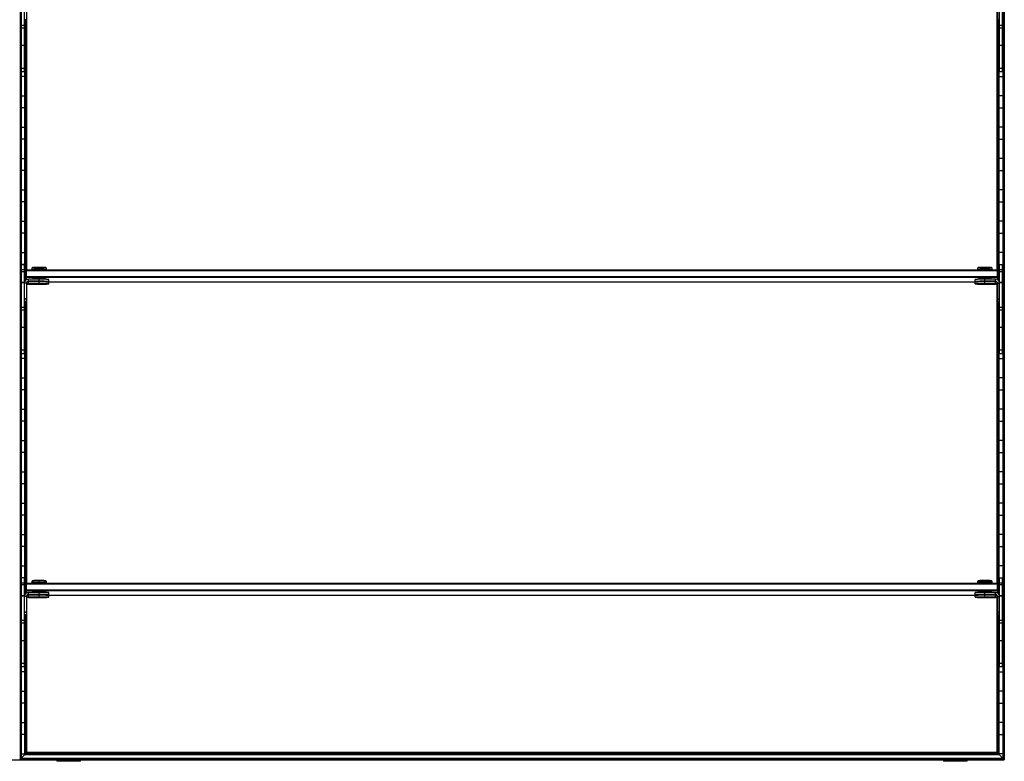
# Model space of a CAD drawing. Header units: millimetres. Extents: x -503 to 1509, y -1202 to 1202.
# Tile 3 of 5: x 503 to 1509, y -1202 to -444. Entities that reach past the tile are written whole.
import ezdxf

# ---------------------------------------------------------------- set-up
doc = ezdxf.new("R2010")
doc.units = ezdxf.units.MM

msp = doc.modelspace()

# ---------------------------------------------------------------- linework, layer by layer
at = {"color": 7, "linetype": 'Continuous', "lineweight": 25}
for p, q in [((503.2, 1199.7), (503.2, -1199.7)), ((504, -1198.9), (504, 1198.8)), ((504.4, 1198.5), (504.4, -1198.5)), ((1507.1, 1198.5), (1507.1, -1198.5)), ((1507.5, -1198.9), (1507.5, 1198.8)), ((1508.3, 1199.7), (1508.3, -1199.7)), ((1508.6, -1200), (1508.6, 1200)), ((504.7, -497.2), (504.7, -406.2)), ((507.7, -497.2), (507.7, -406.2)), ((1503.7, -497.2), (1503.7, -406.2)), ((1506.7, -497.2), (1506.7, -406.2)), ((509.7, -425.2), (509.7, -444.2)), ((510.3, -699.5), (510.3, -426.8)), ((1501.2, -699.5), (1501.2, -426.8)), ((1501.7, -425.2), (1501.7, -444.2)), ((507.7, -449.9), (504.7, -449.9)), ((509.7, -444.2), (507.7, -444.2)), ((508.1, -711.5), (508.1, -444.2)), ((508.5, -444.2), (508.5, -710.9)), ((509.3, -700), (509.3, -444.2)), ((509.6, -444.2), (509.6, -699.7)), ((1501.7, -444.2), (1503.7, -444.2)), ((1501.9, -444.2), (1501.9, -699.7)), ((1502.2, -700), (1502.2, -444.2)), ((1503, -444.2), (1503, -710.9)), ((1503.4, -711.5), (1503.4, -444.2)), ((1506.7, -449.9), (1503.7, -449.9)), ((504.4, -457.8), (504.7, -457.8)), ((507.7, -452.6), (504.7, -452.6)), ((507.7, -457.8), (508.1, -457.8)), ((1503.7, -457.8), (1503.4, -457.8)), ((1506.7, -452.6), (1503.7, -452.6)), ((1507.1, -457.8), (1506.7, -457.8)), ((504.7, -470.2), (504.4, -470.2)), ((507.7, -470.4), (504.7, -470.4)), ((508.1, -470.2), (507.7, -470.2)), ((1503.4, -470.2), (1503.7, -470.2)), ((1506.7, -470.4), (1503.7, -470.4)), ((1506.7, -470.2), (1507.1, -470.2)), ((504.4, -489.8), (504.7, -489.8)), ((507.7, -489.8), (508.1, -489.8)), ((1503.7, -489.8), (1503.4, -489.8)), ((1507.1, -489.8), (1506.7, -489.8)), ((508.1, -502.2), (504.4, -502.2)), ((507.7, -493.7), (504.7, -493.7)), ((507.7, -497.2), (504.7, -497.2)), ((1503.4, -502.2), (1507.1, -502.2)), ((1506.7, -493.7), (1503.7, -493.7)), ((1506.7, -497.2), (1503.7, -497.2)), ((504.4, -521.8), (508.1, -521.8)), ((1507.1, -521.8), (1503.4, -521.8)), ((508.1, -534.2), (504.4, -534.2)), ((1503.4, -534.2), (1507.1, -534.2)), ((504.4, -553.8), (508.1, -553.8)), ((1507.1, -553.8), (1503.4, -553.8)), ((508.1, -566.2), (504.4, -566.2)), ((1503.4, -566.2), (1507.1, -566.2)), ((504.4, -585.8), (508.1, -585.8)), ((1507.1, -585.8), (1503.4, -585.8)), ((508.1, -598.2), (504.4, -598.2)), ((1503.4, -598.2), (1507.1, -598.2)), ((504.4, -617.8), (508.1, -617.8)), ((1507.1, -617.8), (1503.4, -617.8)), ((508.1, -630.2), (504.4, -630.2)), ((1503.4, -630.2), (1507.1, -630.2)), ((504.4, -649.8), (508.1, -649.8)), ((1507.1, -649.8), (1503.4, -649.8)), ((508.1, -662.2), (504.4, -662.2)), ((1503.4, -662.2), (1507.1, -662.2)), ((504.4, -681.8), (508.1, -681.8)), ((1507.1, -681.8), (1503.4, -681.8)), ((508.1, -694.2), (504.4, -694.2)), ((504.7, -785.2), (504.7, -694.2)), ((504.7, -694.2), (507.7, -694.2)), ((507.7, -699.5), (504.7, -699.5)), ((507.7, -701.5), (504.7, -701.5)), ((507.7, -785.2), (507.7, -694.2)), ((508.7, -700.5), (509.7, -699.5)), ((508.7, -700.5), (508.7, -710.6)), ((508.7, -700.5), (509.7, -700.5)), ((509.7, -709.8), (509.7, -699.5)), ((509.7, -699.5), (1501.7, -699.5)), ((1501.7, -700.5), (509.7, -700.5)), ((516, -697.2), (515.2, -697.9)), ((515.2, -697.9), (515.2, -699.4)), ((516, -699.4), (516, -699.5)), ((522.7, -697.1), (522.7, -697.8)), ((522.7, -699.3), (522.7, -697.8)), ((522.7, -699.3), (522.7, -699.5)), ((530.2, -697.9), (529.5, -697.2)), ((529.5, -699.5), (529.5, -699.4)), ((530.2, -699.4), (530.2, -697.9)), ((1482, -697.2), (1481.2, -697.9)), ((1481.2, -697.9), (1481.2, -699.4)), ((1482, -699.4), (1482, -699.5)), ((1488.7, -697.1), (1488.7, -697.8)), ((1488.7, -699.3), (1488.7, -697.8)), ((1488.7, -699.3), (1488.7, -699.5)), ((1496.2, -697.9), (1495.5, -697.2)), ((1495.5, -699.5), (1495.5, -699.4)), ((1496.2, -699.4), (1496.2, -697.9)), ((1501.7, -709.8), (1501.7, -699.5)), ((1502.7, -700.5), (1501.7, -699.5)), ((1502.7, -700.5), (1501.7, -700.5)), ((1502.7, -700.5), (1502.7, -710.6)), ((1503.4, -694.2), (1507.1, -694.2)), ((1503.7, -785.2), (1503.7, -694.2)), ((1503.7, -694.2), (1506.7, -694.2)), ((1506.7, -699.5), (1503.7, -699.5)), ((1506.7, -701.5), (1503.7, -701.5)), ((1506.7, -785.2), (1506.7, -694.2)), ((504.4, -713.8), (504.7, -713.8)), ((507.7, -712.5), (504.7, -712.5)), ((507.7, -712.9), (504.7, -712.9)), ((509.7, -713.2), (507.7, -713.2)), ((509.7, -706.5), (508.7, -706.5)), ((509.7, -707.5), (508.7, -706.5)), ((509.7, -706.5), (1501.7, -706.5)), ((1501.7, -707.5), (509.7, -707.5)), ((509.7, -713.2), (509.7, -732.2)), ((510.7, -711.9), (511.3, -711.9)), ((511.7, -711.6), (511.7, -709.2)), ((522.7, -709.2), (511.7, -709.2)), ((522.7, -711.2), (511.7, -711.2)), ((511.7, -711.6), (522.7, -711.6)), ((511.7, -714.2), (511.7, -711.8)), ((522.7, -711.8), (511.7, -711.8)), ((522.7, -713.8), (511.7, -713.8)), ((516, -708.4), (516, -709.2)), ((516, -711.6), (516, -711.8)), ((520.7, -711.4), (520.7, -711.4)), ((520.7, -714), (520.7, -714)), ((522.7, -711.2), (522.7, -708.3)), ((522.7, -711.4), (522.7, -711.4)), ((522.7, -711.4), (522.7, -711.4)), ((522.7, -713.8), (522.7, -711.6)), ((522.7, -714), (522.7, -714)), ((522.7, -714), (522.7, -714)), ((524.7, -711.4), (524.8, -711.4)), ((524.7, -714), (524.8, -714)), ((529.5, -709.3), (529.5, -708.4)), ((529.5, -711.9), (529.5, -711.5)), ((529.5, -711.9), (1482, -711.9)), ((532.7, -711.4), (532.7, -709.4)), ((532.7, -714), (532.7, -712)), ((1478.7, -711.4), (1478.7, -709.4)), ((1478.7, -714), (1478.7, -712)), ((1482, -708.4), (1482, -709.3)), ((1482, -711.5), (1482, -711.9)), ((1486.7, -711.4), (1486.7, -711.4)), ((1486.7, -714), (1486.7, -714)), ((1488.7, -711.2), (1488.7, -708.3)), ((1499.7, -709.2), (1488.7, -709.2)), ((1499.7, -711.2), (1488.7, -711.2)), ((1488.7, -711.4), (1488.7, -711.4)), ((1488.7, -711.4), (1488.7, -711.4)), ((1488.7, -711.6), (1499.7, -711.6)), ((1488.7, -713.8), (1488.7, -711.6)), ((1499.7, -711.8), (1488.7, -711.8)), ((1499.7, -713.8), (1488.7, -713.8)), ((1488.7, -714), (1488.7, -714)), ((1488.7, -714), (1488.7, -714)), ((1490.7, -711.4), (1490.8, -711.4)), ((1490.7, -714), (1490.8, -714)), ((1495.5, -709.2), (1495.5, -708.4)), ((1495.5, -711.8), (1495.5, -711.6)), ((1499.7, -711.6), (1499.7, -709.2)), ((1499.7, -714.2), (1499.7, -711.8)), ((1500.2, -711.9), (1500.8, -711.9)), ((1501.7, -706.5), (1502.7, -706.5)), ((1501.7, -707.5), (1502.7, -706.5)), ((1501.7, -713.2), (1503.7, -713.2)), ((1501.7, -713.2), (1501.7, -732.2)), ((1506.7, -712.5), (1503.7, -712.5)), ((1506.7, -712.9), (1503.7, -712.9)), ((1507.1, -713.8), (1506.7, -713.8)), ((510.3, -1019.5), (510.3, -714.8)), ((511.7, -714.2), (522.7, -714.2)), ((1488.7, -714.2), (1499.7, -714.2)), ((1501.2, -1019.5), (1501.2, -714.8)), ((504.7, -726.2), (504.4, -726.2)), ((509.7, -729.2), (507.7, -729.2)), ((509.7, -729.6), (507.7, -729.6)), ((509.7, -731.8), (507.7, -731.8)), ((509.7, -732.2), (507.7, -732.2)), ((508.1, -1031.5), (508.1, -732.2)), ((508.5, -732.2), (508.5, -1030.9)), ((509.3, -1020), (509.3, -732.2)), ((509.6, -732.2), (509.6, -1019.6)), ((1501.7, -729.2), (1503.7, -729.2)), ((1501.7, -729.6), (1503.7, -729.6)), ((1501.7, -731.8), (1503.7, -731.8)), ((1501.7, -732.2), (1503.7, -732.2)), ((1501.9, -732.2), (1501.9, -1019.6)), ((1502.2, -1020), (1502.2, -732.2)), ((1503, -732.2), (1503, -1030.9)), ((1503.4, -1031.5), (1503.4, -732.2)), ((1506.7, -726.2), (1507.1, -726.2)), ((507.7, -737.9), (504.7, -737.9)), ((507.7, -740.6), (504.7, -740.6)), ((1506.7, -737.9), (1503.7, -737.9)), ((1506.7, -740.6), (1503.7, -740.6)), ((504.4, -745.8), (504.7, -745.8)), ((507.7, -745.8), (508.1, -745.8)), ((1503.7, -745.8), (1503.4, -745.8)), ((1507.1, -745.8), (1506.7, -745.8)), ((504.7, -758.2), (504.4, -758.2)), ((507.7, -758.4), (504.7, -758.4)), ((508.1, -758.2), (507.7, -758.2)), ((1503.4, -758.2), (1503.7, -758.2)), ((1506.7, -758.4), (1503.7, -758.4)), ((1506.7, -758.2), (1507.1, -758.2)), ((504.4, -777.8), (504.7, -777.8)), ((507.7, -781.7), (504.7, -781.7)), ((507.7, -777.8), (508.1, -777.8)), ((1503.7, -777.8), (1503.4, -777.8)), ((1506.7, -781.7), (1503.7, -781.7)), ((1507.1, -777.8), (1506.7, -777.8)), ((508.1, -790.2), (504.4, -790.2)), ((507.7, -785.2), (504.7, -785.2)), ((1503.4, -790.2), (1507.1, -790.2)), ((1506.7, -785.2), (1503.7, -785.2)), ((504.4, -809.8), (508.1, -809.8)), ((1507.1, -809.8), (1503.4, -809.8)), ((508.1, -822.2), (504.4, -822.2)), ((1503.4, -822.2), (1507.1, -822.2)), ((504.4, -841.8), (508.1, -841.8)), ((1507.1, -841.8), (1503.4, -841.8)), ((508.1, -854.2), (504.4, -854.2)), ((1503.4, -854.2), (1507.1, -854.2)), ((504.4, -873.8), (508.1, -873.8)), ((1507.1, -873.8), (1503.4, -873.8)), ((508.1, -886.2), (504.4, -886.2)), ((1503.4, -886.2), (1507.1, -886.2)), ((504.4, -905.8), (508.1, -905.8)), ((1507.1, -905.8), (1503.4, -905.8)), ((508.1, -918.2), (504.4, -918.2)), ((1503.4, -918.2), (1507.1, -918.2)), ((504.4, -937.8), (508.1, -937.8)), ((1507.1, -937.8), (1503.4, -937.8)), ((508.1, -950.2), (504.4, -950.2)), ((1503.4, -950.2), (1507.1, -950.2)), ((504.4, -969.8), (508.1, -969.8)), ((1507.1, -969.8), (1503.4, -969.8)), ((508.1, -982.2), (504.4, -982.2)), ((1503.4, -982.2), (1507.1, -982.2)), ((504.4, -1001.8), (508.1, -1001.8)), ((1507.1, -1001.8), (1503.4, -1001.8)), ((508.1, -1014.2), (504.4, -1014.2)), ((504.7, -1105.2), (504.7, -1014.2)), ((507.7, -1105.2), (507.7, -1014.2)), ((1503.4, -1014.2), (1507.1, -1014.2)), ((1503.7, -1105.2), (1503.7, -1014.2)), ((1506.7, -1105.2), (1506.7, -1014.2)), ((507.7, -1019.5), (504.7, -1019.5)), ((507.7, -1021.4), (504.7, -1021.4)), ((508.7, -1020.5), (509.7, -1019.5)), ((508.7, -1020.5), (508.7, -1030.5)), ((508.7, -1020.5), (509.7, -1020.5)), ((509.7, -1029.7), (509.7, -1019.5)), ((509.7, -1019.5), (1501.7, -1019.5)), ((1501.7, -1020.5), (509.7, -1020.5)), ((516, -1017.1), (515.2, -1017.9)), ((515.2, -1017.9), (515.2, -1019.3)), ((516, -1019.3), (516, -1019.5)), ((522.7, -1017), (522.7, -1017.8)), ((522.7, -1019.2), (522.7, -1017.8)), ((522.7, -1019.2), (522.7, -1019.5)), ((530.2, -1017.9), (529.5, -1017.1)), ((529.5, -1019.5), (529.5, -1019.3)), ((530.2, -1019.3), (530.2, -1017.9)), ((1482, -1017.1), (1481.2, -1017.9)), ((1481.2, -1017.9), (1481.2, -1019.3)), ((1482, -1019.3), (1482, -1019.5)), ((1488.7, -1017), (1488.7, -1017.8)), ((1488.7, -1019.2), (1488.7, -1017.8)), ((1488.7, -1019.2), (1488.7, -1019.5)), ((1496.2, -1017.9), (1495.5, -1017.1)), ((1495.5, -1019.5), (1495.5, -1019.3)), ((1496.2, -1019.3), (1496.2, -1017.9)), ((1501.7, -1029.7), (1501.7, -1019.5)), ((1502.7, -1020.5), (1501.7, -1019.5)), ((1502.7, -1020.5), (1501.7, -1020.5)), ((1502.7, -1020.5), (1502.7, -1030.5)), ((1506.7, -1019.5), (1503.7, -1019.5)), ((1506.7, -1021.4), (1503.7, -1021.4)), ((504.4, -1033.8), (504.7, -1033.8)), ((507.7, -1032.4), (504.7, -1032.4)), ((507.7, -1032.9), (504.7, -1032.9)), ((509.7, -1033.2), (507.7, -1033.2)), ((509.7, -1026.5), (508.7, -1026.5)), ((509.7, -1027.5), (508.7, -1026.5)), ((509.7, -1026.5), (1501.7, -1026.5)), ((1501.7, -1027.5), (509.7, -1027.5)), ((509.7, -1033.2), (509.7, -1052.1)), ((510.3, -1192.5), (510.3, -1034.7)), ((510.7, -1031.8), (511.3, -1031.8)), ((511.7, -1031.5), (511.7, -1029.2)), ((522.7, -1029.2), (511.7, -1029.2)), ((522.7, -1031.2), (511.7, -1031.2)), ((511.7, -1031.5), (522.7, -1031.5)), ((511.7, -1034.1), (511.7, -1031.8)), ((522.7, -1031.8), (511.7, -1031.8)), ((522.7, -1033.8), (511.7, -1033.8)), ((511.7, -1034.1), (522.7, -1034.1)), ((516, -1028.3), (516, -1029.2)), ((516, -1031.5), (516, -1031.8)), ((520.7, -1031.3), (520.7, -1031.3)), ((520.7, -1033.9), (520.7, -1034)), ((522.7, -1031.2), (522.7, -1028.2)), ((522.7, -1031.3), (522.7, -1031.3)), ((522.7, -1031.4), (522.7, -1031.4)), ((522.7, -1033.8), (522.7, -1031.5)), ((522.7, -1033.9), (522.7, -1033.9)), ((522.7, -1034), (522.7, -1034)), ((524.7, -1031.3), (524.8, -1031.3)), ((524.7, -1034), (524.8, -1033.9)), ((529.5, -1029.2), (529.5, -1028.3)), ((529.5, -1031.8), (529.5, -1031.5)), ((529.5, -1031.8), (1482, -1031.8)), ((532.7, -1031.3), (532.7, -1029.3)), ((532.7, -1034), (532.7, -1032)), ((1478.7, -1031.3), (1478.7, -1029.3)), ((1478.7, -1034), (1478.7, -1032)), ((1482, -1028.3), (1482, -1029.2)), ((1482, -1031.5), (1482, -1031.8)), ((1486.7, -1031.3), (1486.7, -1031.3)), ((1486.7, -1033.9), (1486.7, -1034)), ((1488.7, -1031.2), (1488.7, -1028.2)), ((1499.7, -1029.2), (1488.7, -1029.2)), ((1499.7, -1031.2), (1488.7, -1031.2)), ((1488.7, -1031.3), (1488.7, -1031.3)), ((1488.7, -1031.4), (1488.7, -1031.4)), ((1488.7, -1033.8), (1488.7, -1031.5)), ((1488.7, -1031.5), (1499.7, -1031.5)), ((1499.7, -1031.8), (1488.7, -1031.8)), ((1499.7, -1033.8), (1488.7, -1033.8)), ((1488.7, -1033.9), (1488.7, -1033.9)), ((1488.7, -1034), (1488.7, -1034)), ((1488.7, -1034.1), (1499.7, -1034.1)), ((1490.7, -1031.3), (1490.8, -1031.3)), ((1490.7, -1034), (1490.8, -1033.9)), ((1495.5, -1029.2), (1495.5, -1028.3)), ((1495.5, -1031.8), (1495.5, -1031.5)), ((1499.7, -1031.5), (1499.7, -1029.2)), ((1499.7, -1034.1), (1499.7, -1031.8)), ((1500.2, -1031.8), (1500.8, -1031.8)), ((1501.2, -1192.5), (1501.2, -1034.7)), ((1501.7, -1026.5), (1502.7, -1026.5)), ((1501.7, -1027.5), (1502.7, -1026.5)), ((1501.7, -1033.2), (1501.7, -1052.1)), ((1501.7, -1033.2), (1503.7, -1033.2)), ((1506.7, -1032.4), (1503.7, -1032.4)), ((1506.7, -1032.9), (1503.7, -1032.9)), ((1507.1, -1033.8), (1506.7, -1033.8)), ((504.7, -1046.2), (504.4, -1046.2)), ((509.7, -1049.2), (507.7, -1049.2)), ((509.7, -1049.5), (507.7, -1049.5)), ((509.7, -1051.8), (507.7, -1051.8)), ((509.7, -1052.1), (507.7, -1052.1)), ((508.1, -1194.8), (508.1, -1052.1)), ((508.5, -1052.1), (508.5, -1194.4)), ((509.3, -1193.6), (509.3, -1052.1)), ((509.6, -1052.1), (509.6, -1193.3)), ((1501.7, -1049.2), (1503.7, -1049.2)), ((1501.7, -1049.5), (1503.7, -1049.5)), ((1501.7, -1051.8), (1503.7, -1051.8)), ((1501.7, -1052.1), (1503.7, -1052.1)), ((1501.9, -1052.1), (1501.9, -1193.3)), ((1502.2, -1193.6), (1502.2, -1052.1)), ((1503, -1052.1), (1503, -1194.4)), ((1503.4, -1194.8), (1503.4, -1052.1)), ((1506.7, -1046.2), (1507.1, -1046.2)), ((504.4, -1065.8), (504.7, -1065.8)), ((507.7, -1057.9), (504.7, -1057.9)), ((507.7, -1060.5), (504.7, -1060.5)), ((507.7, -1065.8), (508.1, -1065.8)), ((1503.7, -1065.8), (1503.4, -1065.8)), ((1506.7, -1057.9), (1503.7, -1057.9)), ((1506.7, -1060.5), (1503.7, -1060.5)), ((1507.1, -1065.8), (1506.7, -1065.8)), ((504.7, -1078.2), (504.4, -1078.2)), ((507.7, -1078.4), (504.7, -1078.4)), ((508.1, -1078.2), (507.7, -1078.2)), ((1503.4, -1078.2), (1503.7, -1078.2)), ((1506.7, -1078.4), (1503.7, -1078.4)), ((1506.7, -1078.2), (1507.1, -1078.2)), ((504.4, -1097.8), (504.7, -1097.8)), ((507.7, -1101.6), (504.7, -1101.6)), ((507.7, -1105.2), (504.7, -1105.2)), ((507.7, -1097.8), (508.1, -1097.8)), ((1503.7, -1097.8), (1503.4, -1097.8)), ((1506.7, -1101.6), (1503.7, -1101.6)), ((1506.7, -1105.2), (1503.7, -1105.2)), ((1507.1, -1097.8), (1506.7, -1097.8)), ((508.1, -1110.2), (504.4, -1110.2)), ((1503.4, -1110.2), (1507.1, -1110.2)), ((504.4, -1129.8), (508.1, -1129.8)), ((1507.1, -1129.8), (1503.4, -1129.8)), ((508.1, -1142.2), (504.4, -1142.2)), ((1503.4, -1142.2), (1507.1, -1142.2)), ((504.4, -1161.8), (508.1, -1161.8)), ((1507.1, -1161.8), (1503.4, -1161.8)), ((508.1, -1174.2), (504.4, -1174.2)), ((1503.4, -1174.2), (1507.1, -1174.2)), ((504.4, -1193.8), (508.1, -1193.8)), ((508.1, -1194.8), (504.4, -1198.5)), ((508.1, -1194.8), (1503.4, -1194.8)), ((508.5, -1194.4), (509.3, -1193.6)), ((508.5, -1194.4), (1503, -1194.4)), ((509.3, -1193.6), (1502.2, -1193.6)), ((510.3, -1192.5), (509.6, -1193.3)), ((509.6, -1193.3), (1501.9, -1193.3)), ((1501.2, -1192.5), (510.3, -1192.5)), ((1501.2, -1192.5), (1501.9, -1193.3)), ((1503, -1194.4), (1502.2, -1193.6)), ((1507.1, -1193.8), (1503.4, -1193.8)), ((1503.4, -1194.8), (1507.1, -1198.5)), ((-502.9, -1200), (1508.6, -1200)), ((503.2, -1199.7), (504, -1198.9)), ((503.2, -1199.7), (1508.3, -1199.7)), ((504, -1198.9), (1507.5, -1198.9)), ((504.4, -1198.5), (1507.1, -1198.5)), ((540.8, -1200), (540.8, -1201.6)), ((565, -1201.6), (540.8, -1201.6)), ((546.3, -1200), (546.3, -1201.6)), ((565, -1201.6), (565, -1200)), ((1446.5, -1200), (1446.5, -1201.6)), ((1470.7, -1201.6), (1446.5, -1201.6)), ((1452, -1200), (1452, -1201.6)), ((1470.7, -1201.6), (1470.7, -1200)), ((1508.3, -1199.7), (1507.5, -1198.9))]:
    msp.add_line(p, q, dxfattribs=at)
at = {"color": 7, "linetype": 'Continuous', "lineweight": 25, "flags": 128}
for points in [[(516, -699.5), (516, -699.5), (515.4, -699.4), (515.2, -699.4), (515.4, -699.4), (516, -699.3), (516.9, -699.3), (518.1, -699.3), (519.5, -699.3), (521.1, -699.3), (522.7, -699.3)], [(522.7, -699.3), (524.4, -699.3), (526, -699.3), (527.4, -699.3), (528.6, -699.3), (529.5, -699.3), (530.1, -699.4), (530.2, -699.4), (530.1, -699.4), (529.5, -699.5), (529.5, -699.5)], [(1482, -699.5), (1482, -699.5), (1481.4, -699.4), (1481.2, -699.4), (1481.4, -699.4), (1482, -699.3), (1482.9, -699.3), (1484.1, -699.3), (1485.5, -699.3), (1487.1, -699.3), (1488.7, -699.3)], [(1488.7, -699.3), (1490.4, -699.3), (1492, -699.3), (1493.4, -699.3), (1494.6, -699.3), (1495.5, -699.3), (1496.1, -699.4), (1496.2, -699.4), (1496.1, -699.4), (1495.5, -699.5), (1495.5, -699.5)], [(511.7, -711.8), (511, -711.9), (510.4, -712.1)], [(522.7, -711.4), (521.9, -711.4), (521.1, -711.4), (520.7, -711.4), (520.5, -711.4), (520.7, -711.4), (521.1, -711.4), (521.9, -711.4), (522.7, -711.4)], [(522.7, -714), (521.9, -714), (521.1, -714), (520.7, -714), (520.5, -714), (520.7, -714), (521.1, -714), (521.9, -714), (522.7, -714)], [(522.7, -711.4), (522, -711.4), (521.3, -711.4), (520.9, -711.4), (520.7, -711.4), (520.9, -711.4), (521.3, -711.4), (522, -711.4), (522.7, -711.4)], [(522.7, -714), (522, -714), (521.3, -714), (520.9, -714), (520.7, -714), (520.9, -714), (521.3, -714), (522, -714), (522.7, -714)], [(522.7, -711.4), (523.5, -711.4), (524.2, -711.4), (524.6, -711.4), (524.7, -711.4), (524.6, -711.4), (524.2, -711.4), (523.5, -711.4), (522.7, -711.4)], [(522.7, -711.4), (523.6, -711.4), (524.3, -711.4), (524.8, -711.4), (525, -711.4), (524.8, -711.4), (524.3, -711.4), (523.6, -711.4), (522.7, -711.4)], [(522.7, -714), (523.5, -714), (524.2, -714), (524.6, -714), (524.7, -714), (524.6, -714), (524.2, -714), (523.5, -714), (522.7, -714)], [(522.7, -714), (523.6, -714), (524.3, -714), (524.8, -714), (525, -714), (524.8, -714), (524.3, -714), (523.6, -714), (522.7, -714)], [(1488.7, -711.4), (1487.9, -711.4), (1487.1, -711.4), (1486.7, -711.4), (1486.5, -711.4), (1486.7, -711.4), (1487.1, -711.4), (1487.9, -711.4), (1488.7, -711.4)], [(1488.7, -714), (1487.9, -714), (1487.1, -714), (1486.7, -714), (1486.5, -714), (1486.7, -714), (1487.1, -714), (1487.9, -714), (1488.7, -714)], [(1488.7, -711.4), (1488, -711.4), (1487.3, -711.4), (1486.9, -711.4), (1486.7, -711.4), (1486.9, -711.4), (1487.3, -711.4), (1488, -711.4), (1488.7, -711.4)], [(1488.7, -714), (1488, -714), (1487.3, -714), (1486.9, -714), (1486.7, -714), (1486.9, -714), (1487.3, -714), (1488, -714), (1488.7, -714)], [(1488.7, -711.4), (1489.5, -711.4), (1490.2, -711.4), (1490.6, -711.4), (1490.7, -711.4), (1490.6, -711.4), (1490.2, -711.4), (1489.5, -711.4), (1488.7, -711.4)], [(1488.7, -711.4), (1489.6, -711.4), (1490.3, -711.4), (1490.8, -711.4), (1491, -711.4), (1490.8, -711.4), (1490.3, -711.4), (1489.6, -711.4), (1488.7, -711.4)], [(1488.7, -714), (1489.5, -714), (1490.2, -714), (1490.6, -714), (1490.7, -714), (1490.6, -714), (1490.2, -714), (1489.5, -714), (1488.7, -714)], [(1488.7, -714), (1489.6, -714), (1490.3, -714), (1490.8, -714), (1491, -714), (1490.8, -714), (1490.3, -714), (1489.6, -714), (1488.7, -714)], [(1501.1, -712.1), (1500.5, -711.9), (1499.7, -711.8)], [(516, -1019.4), (516, -1019.4), (515.4, -1019.4), (515.2, -1019.3), (515.4, -1019.3), (516, -1019.3), (516.9, -1019.3), (518.1, -1019.2), (519.5, -1019.2), (521.1, -1019.2), (522.7, -1019.2)], [(522.7, -1019.2), (524.4, -1019.2), (526, -1019.2), (527.4, -1019.2), (528.6, -1019.3), (529.5, -1019.3), (530.1, -1019.3), (530.2, -1019.3), (530.1, -1019.4), (529.5, -1019.4), (529.5, -1019.4)], [(1482, -1019.4), (1482, -1019.4), (1481.4, -1019.4), (1481.2, -1019.3), (1481.4, -1019.3), (1482, -1019.3), (1482.9, -1019.3), (1484.1, -1019.2), (1485.5, -1019.2), (1487.1, -1019.2), (1488.7, -1019.2)], [(1488.7, -1019.2), (1490.4, -1019.2), (1492, -1019.2), (1493.4, -1019.2), (1494.6, -1019.3), (1495.5, -1019.3), (1496.1, -1019.3), (1496.2, -1019.3), (1496.1, -1019.4), (1495.5, -1019.4), (1495.5, -1019.4)], [(511.7, -1031.8), (511, -1031.9), (510.4, -1032)], [(522.7, -1031.4), (521.9, -1031.4), (521.1, -1031.4), (520.7, -1031.4), (520.5, -1031.3), (520.7, -1031.3), (521.1, -1031.3), (521.9, -1031.3), (522.7, -1031.3)], [(522.7, -1034), (521.9, -1034), (521.1, -1034), (520.7, -1034), (520.5, -1034), (520.7, -1033.9), (521.1, -1033.9), (521.9, -1033.9), (522.7, -1033.9)], [(522.7, -1031.3), (522, -1031.3), (521.3, -1031.3), (520.9, -1031.3), (520.7, -1031.3), (520.9, -1031.4), (521.3, -1031.4), (522, -1031.4), (522.7, -1031.4)], [(522.7, -1033.9), (522, -1033.9), (521.3, -1033.9), (520.9, -1033.9), (520.7, -1034), (520.9, -1034), (521.3, -1034), (522, -1034), (522.7, -1034)], [(522.7, -1031.4), (523.5, -1031.4), (524.2, -1031.4), (524.6, -1031.4), (524.7, -1031.3), (524.6, -1031.3), (524.2, -1031.3), (523.5, -1031.3), (522.7, -1031.3)], [(522.7, -1031.3), (523.6, -1031.3), (524.3, -1031.3), (524.8, -1031.3), (525, -1031.3), (524.8, -1031.4), (524.3, -1031.4), (523.6, -1031.4), (522.7, -1031.4)], [(522.7, -1034), (523.5, -1034), (524.2, -1034), (524.6, -1034), (524.7, -1034), (524.6, -1033.9), (524.2, -1033.9), (523.5, -1033.9), (522.7, -1033.9)], [(522.7, -1033.9), (523.6, -1033.9), (524.3, -1033.9), (524.8, -1033.9), (525, -1034), (524.8, -1034), (524.3, -1034), (523.6, -1034), (522.7, -1034)], [(1488.7, -1031.4), (1487.9, -1031.4), (1487.1, -1031.4), (1486.7, -1031.4), (1486.5, -1031.3), (1486.7, -1031.3), (1487.1, -1031.3), (1487.9, -1031.3), (1488.7, -1031.3)], [(1488.7, -1034), (1487.9, -1034), (1487.1, -1034), (1486.7, -1034), (1486.5, -1034), (1486.7, -1033.9), (1487.1, -1033.9), (1487.9, -1033.9), (1488.7, -1033.9)], [(1488.7, -1031.3), (1488, -1031.3), (1487.3, -1031.3), (1486.9, -1031.3), (1486.7, -1031.3), (1486.9, -1031.4), (1487.3, -1031.4), (1488, -1031.4), (1488.7, -1031.4)], [(1488.7, -1033.9), (1488, -1033.9), (1487.3, -1033.9), (1486.9, -1033.9), (1486.7, -1034), (1486.9, -1034), (1487.3, -1034), (1488, -1034), (1488.7, -1034)], [(1488.7, -1031.4), (1489.5, -1031.4), (1490.2, -1031.4), (1490.6, -1031.4), (1490.7, -1031.3), (1490.6, -1031.3), (1490.2, -1031.3), (1489.5, -1031.3), (1488.7, -1031.3)], [(1488.7, -1031.3), (1489.6, -1031.3), (1490.3, -1031.3), (1490.8, -1031.3), (1491, -1031.3), (1490.8, -1031.4), (1490.3, -1031.4), (1489.6, -1031.4), (1488.7, -1031.4)], [(1488.7, -1034), (1489.5, -1034), (1490.2, -1034), (1490.6, -1034), (1490.7, -1034), (1490.6, -1033.9), (1490.2, -1033.9), (1489.5, -1033.9), (1488.7, -1033.9)], [(1488.7, -1033.9), (1489.6, -1033.9), (1490.3, -1033.9), (1490.8, -1033.9), (1491, -1034), (1490.8, -1034), (1490.3, -1034), (1489.6, -1034), (1488.7, -1034)], [(1501.1, -1032), (1500.5, -1031.9), (1499.7, -1031.8)]]:
    msp.add_lwpolyline(points, dxfattribs=at)
at = {"color": 7, "linetype": 'Continuous', "lineweight": 25}
for centre, radius, start, end in [((520.6, -789.5), 91.7, 88.6553, 93.3442), ((521.2, -804.4), 107.3, 89.1798, 92.7852), ((521.2, -803.7), 104.4, 89.1473, 92.8524), ((524.8, -773.7), 76.6, 86.4928, 91.5419), ((524.9, -789.4), 91.7, 86.6551, 91.3451), ((524.8, -773.3), 74, 86.3875, 91.6128), ((1486.6, -789.5), 91.7, 88.6555, 93.3437), ((1487.2, -804.4), 107.3, 89.1798, 92.7849), ((1487.2, -803.7), 104.4, 89.1473, 92.8524), ((1490.8, -773.6), 76.6, 86.4923, 91.5422), ((1490.9, -789.4), 91.6, 86.6546, 91.3453), ((1490.8, -773.3), 74, 86.3875, 91.6128), ((511.7, -713.2), 4, 89.9956, 179.9956), ((511.7, -713.2), 2, 89.9956, 179.9956), ((511.7, -713.6), 2, 89.9956, 179.9956), ((511.7, -715.8), 2, 89.9956, 179.9956), ((521.2, -812.7), 104.4, 89.1473, 92.8524), ((524.8, -782.3), 74, 86.3875, 91.6128), ((525.2, -852.6), 143.4, 87.0017, 90.9986), ((525.2, -854.6), 143.4, 87.0017, 90.9986), ((525.2, -568.2), 143.4, 269.0014, 272.9983), ((525.2, -855.2), 143.4, 87.0017, 90.9986), ((525.2, -857.2), 143.4, 87.0017, 90.9986), ((525.2, -570.8), 143.4, 269.0014, 272.9983), ((1486.2, -852.6), 143.4, 89.0014, 92.9983), ((1486.2, -854.6), 143.4, 89.0014, 92.9983), ((1486.2, -568.2), 143.4, 267.0017, 270.9986), ((1486.2, -855.2), 143.4, 89.0014, 92.9983), ((1486.2, -857.2), 143.4, 89.0014, 92.9983), ((1486.2, -570.8), 143.4, 267.0017, 270.9986), ((1487.2, -812.7), 104.4, 89.1473, 92.8524), ((1490.8, -782.3), 74, 86.3875, 91.6128), ((1499.7, -713.2), 4, 0.0044, 90.0044), ((1499.7, -713.2), 2, 0.0044, 90.0044), ((1499.7, -713.6), 2, 0.0044, 90.0044), ((1499.7, -715.8), 2, 0.0044, 90.0044), ((511.7, -716.2), 2, 89.9956, 179.9956), ((1499.7, -716.2), 2, 0.0044, 90.0044), ((520.6, -1109.4), 91.7, 88.6553, 93.3442), ((521.2, -1124.3), 107.3, 89.1798, 92.7852), ((521.2, -1123.6), 104.4, 89.1473, 92.8524), ((524.8, -1093.6), 76.6, 86.4928, 91.5419), ((524.9, -1109.4), 91.7, 86.6551, 91.3451), ((524.8, -1093.2), 74, 86.3875, 91.6128), ((1486.6, -1109.5), 91.7, 88.6555, 93.3437), ((1487.2, -1124.3), 107.3, 89.1798, 92.7849), ((1487.2, -1123.6), 104.4, 89.1473, 92.8524), ((1490.8, -1093.6), 76.6, 86.4923, 91.5422), ((1490.9, -1109.4), 91.6, 86.6546, 91.3453), ((1490.8, -1093.2), 74, 86.3875, 91.6128), ((511.7, -1033.2), 4, 89.9956, 179.9956), ((511.7, -1033.2), 2, 89.9956, 179.9956), ((511.7, -1033.5), 2, 89.9956, 179.9956), ((511.7, -1035.8), 2, 89.9956, 179.9956), ((511.7, -1036.1), 2, 89.9956, 179.9956), ((521.2, -1132.6), 104.4, 89.1473, 92.8524), ((524.8, -1102.2), 74, 86.3875, 91.6128), ((525.2, -1172.5), 143.4, 87.0017, 90.9986), ((525.2, -1174.5), 143.4, 87.0017, 90.9986), ((525.2, -888.1), 143.4, 269.0014, 272.9983), ((525.2, -1175.2), 143.4, 87.0017, 90.9986), ((525.2, -1177.2), 143.4, 87.0017, 90.9986), ((525.2, -890.8), 143.4, 269.0014, 272.9983), ((1486.2, -1172.5), 143.4, 89.0014, 92.9983), ((1486.2, -1174.5), 143.4, 89.0014, 92.9983), ((1486.2, -888.1), 143.4, 267.0017, 270.9986), ((1486.2, -1175.2), 143.4, 89.0014, 92.9983), ((1486.2, -1177.2), 143.4, 89.0014, 92.9983), ((1486.2, -890.8), 143.4, 267.0017, 270.9986), ((1487.2, -1132.6), 104.4, 89.1473, 92.8524), ((1490.8, -1102.2), 74, 86.3875, 91.6128), ((1499.7, -1033.2), 4, 0.0044, 90.0044), ((1499.7, -1033.2), 2, 0.0044, 90.0044), ((1499.7, -1033.5), 2, 0.0044, 90.0044), ((1499.7, -1035.8), 2, 0.0044, 90.0044), ((1499.7, -1036.1), 2, 0.0044, 90.0044)]:
    msp.add_arc(centre, radius, start, end, dxfattribs=at)
for points, knots in [([(508.5, -1194.4), (508.4, -1194.4), (508.3, -1194.5), (508.2, -1194.7), (508.2, -1194.7), (508.1, -1194.7), (508.1, -1194.7), (508.1, -1194.8)], [0, 0, 0, 0, 0.3101202, 0.6161208, 0.7588957, 0.8860224, 1, 1, 1, 1]), ([(508.5, -1194.4), (508.4, -1194.4), (508.3, -1194.5), (508.2, -1194.7), (508.2, -1194.7), (508.1, -1194.7), (508.1, -1194.7), (508.1, -1194.8)], [0, 0, 0, 0, 0.3101202, 0.6161208, 0.7588957, 0.8860224, 1, 1, 1, 1]), ([(509.6, -1193.3), (509.6, -1193.3), (509.6, -1193.3), (509.6, -1193.3), (509.5, -1193.4), (509.4, -1193.5), (509.3, -1193.6), (509.3, -1193.6)], [0, 0, 0, 0, 0.146754, 0.316126, 0.510248, 0.757793, 1, 1, 1, 1]), ([(509.6, -1193.3), (509.6, -1193.3), (509.6, -1193.3), (509.6, -1193.3), (509.5, -1193.4), (509.4, -1193.5), (509.3, -1193.6), (509.3, -1193.6)], [0, 0, 0, 0, 0.146754, 0.316126, 0.510248, 0.757793, 1, 1, 1, 1]), ([(1501.9, -1193.3), (1501.9, -1193.3), (1501.9, -1193.3), (1501.9, -1193.3), (1502, -1193.4), (1502.1, -1193.5), (1502.2, -1193.6), (1502.2, -1193.6)], [0, 0, 0, 0, 0.146754, 0.316126, 0.510248, 0.757793, 1, 1, 1, 1]), ([(1501.9, -1193.3), (1501.9, -1193.3), (1501.9, -1193.3), (1501.9, -1193.3), (1502, -1193.4), (1502.1, -1193.5), (1502.2, -1193.6), (1502.2, -1193.6)], [0, 0, 0, 0, 0.146754, 0.316126, 0.510248, 0.757793, 1, 1, 1, 1]), ([(1503, -1194.4), (1503.1, -1194.4), (1503.2, -1194.5), (1503.3, -1194.7), (1503.3, -1194.7), (1503.4, -1194.7), (1503.4, -1194.7), (1503.4, -1194.8)], [0, 0, 0, 0, 0.3101202, 0.6161208, 0.7588957, 0.8860224, 1, 1, 1, 1]), ([(1503, -1194.4), (1503.1, -1194.4), (1503.2, -1194.5), (1503.3, -1194.7), (1503.3, -1194.7), (1503.4, -1194.7), (1503.4, -1194.7), (1503.4, -1194.8)], [0, 0, 0, 0, 0.31012, 0.616121, 0.758896, 0.886022, 1, 1, 1, 1]), ([(503.2, -1199.7), (503.2, -1199.7), (503.1, -1199.8), (503, -1199.9), (502.9, -1200), (502.9, -1200), (502.9, -1200), (502.9, -1200)], [0, 0, 0, 0, 0.31012, 0.616121, 0.758896, 0.886022, 1, 1, 1, 1]), ([(503.2, -1199.7), (503.2, -1199.7), (503.1, -1199.8), (503, -1199.9), (502.9, -1200), (502.9, -1200), (502.9, -1200), (502.9, -1200)], [0, 0, 0, 0, 0.31012, 0.616121, 0.758896, 0.886022, 1, 1, 1, 1]), ([(504.4, -1198.5), (504.4, -1198.5), (504.4, -1198.5), (504.3, -1198.6), (504.2, -1198.6), (504.1, -1198.7), (504.1, -1198.8), (504, -1198.9)], [0, 0, 0, 0, 0.146754, 0.316126, 0.510248, 0.757793, 1, 1, 1, 1]), ([(504.4, -1198.5), (504.4, -1198.5), (504.4, -1198.5), (504.3, -1198.6), (504.2, -1198.6), (504.1, -1198.7), (504.1, -1198.8), (504, -1198.9)], [0, 0, 0, 0, 0.146754, 0.316126, 0.510248, 0.757793, 1, 1, 1, 1]), ([(1507.1, -1198.5), (1507.1, -1198.5), (1507.1, -1198.5), (1507.2, -1198.6), (1507.2, -1198.6), (1507.3, -1198.7), (1507.4, -1198.8), (1507.5, -1198.9)], [0, 0, 0, 0, 0.146754, 0.316126, 0.510248, 0.757793, 1, 1, 1, 1]), ([(1507.1, -1198.5), (1507.1, -1198.5), (1507.1, -1198.5), (1507.2, -1198.6), (1507.2, -1198.6), (1507.3, -1198.7), (1507.4, -1198.8), (1507.5, -1198.9)], [0, 0, 0, 0, 0.146754, 0.316126, 0.510248, 0.757793, 1, 1, 1, 1]), ([(1508.3, -1199.7), (1508.3, -1199.7), (1508.4, -1199.8), (1508.5, -1199.9), (1508.6, -1200), (1508.6, -1200), (1508.6, -1200), (1508.6, -1200)], [0, 0, 0, 0, 0.31012, 0.616121, 0.758896, 0.886022, 1, 1, 1, 1]), ([(1508.3, -1199.7), (1508.3, -1199.7), (1508.4, -1199.8), (1508.5, -1199.9), (1508.6, -1200), (1508.6, -1200), (1508.6, -1200), (1508.6, -1200)], [0, 0, 0, 0, 0.31012, 0.616121, 0.758896, 0.886022, 1, 1, 1, 1])]:
    msp.add_open_spline(points, degree=3, knots=knots, dxfattribs=at)

doc.saveas('drawing.dxf')
